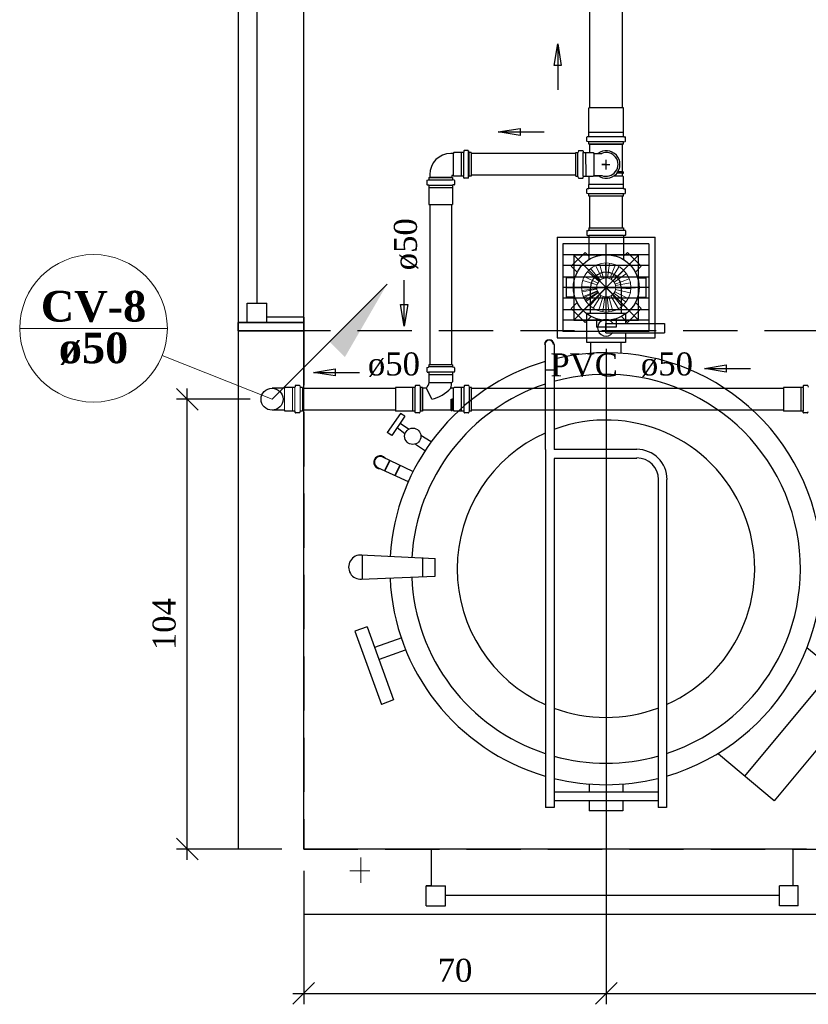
# Model space of a CAD drawing. Header units: millimetres. Extents: x 481 to 729890, y -1 to 83.
# Tile 41 of 60: x 568.49 to 575.76, y 15.69 to 24.76. Entities that reach past the tile are written whole.
import ezdxf

# ---------------------------------------------------------------- set-up
doc = ezdxf.new("R2010")
doc.units = ezdxf.units.MM
doc.header["$MEASUREMENT"] = 0
doc.linetypes.add('DASHDOT', pattern=[25.4, 12.7, -6.35, 0, -6.35])
doc.linetypes.add('Dashed', pattern=[0.75, 0.5, -0.25])
for name, color, linetype, lineweight in [('CV-Colunas', 7, 'Continuous', 20), ('CV-Indicação coluna', 5, 'Continuous', 20), ('CV-Sentido tubo', 7, 'Continuous', 20), ('CV-Seção tubo', 1, 'Continuous', 30), ('CV-Textos coluna', 7, 'Continuous', 20), ('CV-Textos tubo', 7, 'Continuous', 20), ('Nível 1', 7, 'Continuous', 5), ('Simbolos', 1, 'Continuous', 30), ('SIMBOLOS INT', 8, 'Continuous', 5), ('Simbolos_int', 1, 'Continuous', 30), ('TQ-Sentido tubo', 7, 'Continuous', 20), ('TQ-Seção tubo', 1, 'Continuous', 30)]:
    doc.layers.add(name, color=color, linetype=linetype, lineweight=lineweight)
doc.styles.add('TimesNewRoman', font='times.ttf')
doc.styles.add('TimesNewRomanN', font='timesbd.ttf')
doc.dimstyles.get("Standard").update_dxf_attribs({"dimtxt": 0.18, "dimasz": 0.18, "dimexe": 0.18, "dimexo": 0.0625, "dimgap": 0.09, "dimtad": 0, "dimtih": 1, "dimtoh": 1, "dimdec": 4, "dimzin": 0, "dimdsep": 46, "dimtxsty": 'Standard', "dimcen": 0.09, "dimadec": 0, "dimazin": 0, "dimtfac": 1, "dimtdec": 4, "dimtofl": 0, "dimtmove": 0, "dimatfit": 3, "dimfxl": 0, "dimtolj": 1, "dimtzin": 0, "dimarcsym": 0})
doc.dimstyles.new('UM_25.000000', dxfattribs={"dimtxt": 0.18, "dimasz": 0.2, "dimexe": 0.1, "dimexo": 0.2, "dimgap": 0, "dimtad": 1, "dimtih": 1, "dimtoh": 1, "dimdec": 1, "dimlfac": 25, "dimzin": 0, "dimdsep": 46, "dimtxsty": 'Standard', "dimblk": 'CLOSED', "dimblk1": 'CLOSED', "dimblk2": 'CLOSED', "dimcen": 0.09, "dimdle": 0.1, "dimadec": 1, "dimazin": 2, "dimtfac": 1, "dimtdec": 4, "dimtofl": 0, "dimtmove": 0, "dimatfit": 3, "dimldrblk": 'CLOSED', "dimfxl": 0, "dimtolj": 1, "dimarcsym": 0})

# ---------------------------------------------------------------- blocks, each defined once
blk = doc.blocks.new('_OBLIQUE')
at = {"color": 0, "linetype": 'ByBlock', "lineweight": -2}
blk.add_line((-0.5, -0.5), (0.5, 0.5), dxfattribs=at)
blk = doc.blocks.new('*D87')
at = {"color": 0, "lineweight": -2}
for p, q in [((573.8944, 21.7314), (573.8944, 15.6921)), ((571.1074, 16.9224), (571.1074, 15.6921)), ((571.0074, 15.7921), (573.9944, 15.7921))]:
    blk.add_line(p, q, dxfattribs=at)
at = {"layer": 'Defpoints', "color": 0}
for p in [(573.8944, 21.9314), (571.1074, 17.1224), (573.8944, 15.7921)]:
    blk.add_point(p, dxfattribs=at)
at = {"color": 0, "lineweight": -2, "xscale": 0.2, "yscale": 0.2, "zscale": 0.2, "rotation": 180}
blk.add_blockref('_OBLIQUE', (571.1074, 15.7921), dxfattribs=at)
at = {"color": 0, "lineweight": -2, "xscale": 0.2, "yscale": 0.2, "zscale": 0.2}
blk.add_blockref('_OBLIQUE', (573.8944, 15.7921), dxfattribs=at)
at = {"color": 7, "insert": (572.5009, 16.0039), "char_height": 0.2118, "attachment_point": 5, "rotation": 0.00573, "style": 'TimesNewRoman'}
blk.add_mtext('\\A1;70', dxfattribs=at)
blk = doc.blocks.new('*D88')
at = {"color": 0, "lineweight": -2}
for p, q in [((573.8944, 21.7314), (573.8944, 15.6921)), ((579.2674, 21.7288), (579.2674, 15.6921)), ((573.7944, 15.7921), (579.3674, 15.7921))]:
    blk.add_line(p, q, dxfattribs=at)
at = {"layer": 'Defpoints', "color": 0}
for p in [(573.8944, 21.9314), (579.2674, 21.9288), (579.2674, 15.7921)]:
    blk.add_point(p, dxfattribs=at)
at = {"color": 0, "lineweight": -2, "xscale": 0.2, "yscale": 0.2, "zscale": 0.2, "rotation": 180}
blk.add_blockref('_OBLIQUE', (573.8944, 15.7921), dxfattribs=at)
at = {"color": 0, "lineweight": -2, "xscale": 0.2, "yscale": 0.2, "zscale": 0.2}
blk.add_blockref('_OBLIQUE', (579.2674, 15.7921), dxfattribs=at)
at = {"color": 7, "insert": (576.5809, 16.0039), "char_height": 0.2118, "attachment_point": 5, "style": 'TimesNewRoman'}
blk.add_mtext('\\A1;134', dxfattribs=at)
blk = doc.blocks.new('*D105')
at = {"color": 0, "lineweight": -2}
for p, q in [((570.0348, 17.0224), (570.0348, 21.3677)), ((570.6156, 21.2677), (569.9348, 21.2677)), ((570.9074, 17.1224), (569.9348, 17.1224))]:
    blk.add_line(p, q, dxfattribs=at)
at = {"layer": 'Defpoints', "color": 0}
for p in [(570.0348, 21.2677), (570.8156, 21.2677), (571.1074, 17.1224)]:
    blk.add_point(p, dxfattribs=at)
at = {"color": 0, "lineweight": -2, "xscale": 0.2, "yscale": 0.2, "zscale": 0.2}
for p, rotation in [((570.0348, 21.2677), 90), ((570.0348, 17.1224), 270)]:
    blk.add_blockref('_OBLIQUE', p, dxfattribs=dict(at, rotation=rotation))
at = {"color": 7, "insert": (569.823, 19.195), "char_height": 0.2118, "attachment_point": 5, "rotation": 90, "style": 'TimesNewRoman'}
blk.add_mtext('\\A1;104', dxfattribs=at)

msp = doc.modelspace()

# ---------------------------------------------------------------- hatches: boundary and pattern name
at = {"layer": 'CV-Colunas', "linetype": 'Continuous'}
msp.add_hatch(color=256, dxfattribs=at).paths.add_polyline_path([(571.346, 21.7981), (571.4874, 21.6566), (571.8763, 22.3284), (571.346, 21.7981)])

# ---------------------------------------------------------------- linework, layer by layer
at = {"color": 7}
for p, q in [((570.5044, 25.4024), (570.5044, 21.9734)), ((571.1074, 21.9734), (571.1074, 25.4024)), ((570.6784, 22.1534), (570.6784, 25.2254)), ((570.5854, 22.1534), (570.7684, 22.1534)), ((570.5854, 21.9734), (570.5854, 22.1534)), ((570.7684, 21.9734), (570.7684, 22.1534)), ((570.7684, 21.9734), (570.5044, 21.9734)), ((570.5044, 21.8984), (570.5044, 21.9734)), ((570.5044, 21.9734), (570.5044, 21.8984)), ((571.1074, 21.9734), (570.5044, 21.9734)), ((570.5044, 21.9734), (571.1074, 21.9734)), ((570.5854, 21.9734), (570.7684, 21.9734)), ((571.1074, 22.0244), (570.7684, 22.0244)), ((570.7684, 21.9734), (570.7684, 22.0244)), ((571.1074, 22.0244), (571.1074, 21.8984)), ((571.1074, 21.8984), (571.1074, 21.9734)), ((571.1074, 21.8984), (570.5044, 21.8984)), ((570.5044, 21.8984), (571.1074, 21.8984)), ((570.5074, 17.1224), (570.5074, 21.8984)), ((571.1074, 17.1224), (571.1074, 21.8984)), ((572.1574, 17.1224), (571.1074, 17.1224)), ((572.2834, 17.1224), (572.1574, 17.1224)), ((572.2354, 17.1224), (572.1574, 17.1224)), ((575.6614, 17.1224), (572.2354, 17.1224)), ((572.2834, 16.7834), (572.2834, 17.1224)), ((575.6134, 17.1224), (575.7394, 17.1224)), ((575.6134, 17.1224), (575.6134, 16.7834)), ((575.7394, 17.1224), (575.6614, 17.1224)), ((575.7394, 17.1224), (577.5004, 17.1224)), ((572.2354, 16.7834), (572.4124, 16.7834)), ((572.2354, 16.6004), (572.2354, 16.7834)), ((572.2834, 16.7834), (572.2354, 16.7834)), ((572.4124, 16.6004), (572.4124, 16.7834)), ((575.4904, 16.6934), (572.4124, 16.6934)), ((575.4904, 16.6004), (575.4904, 16.7834)), ((575.6614, 16.7834), (575.4904, 16.7834)), ((575.6614, 16.7834), (575.6134, 16.7834)), ((575.6614, 16.6004), (575.6614, 16.7834)), ((572.2354, 16.6004), (572.4124, 16.6004)), ((575.6614, 16.6004), (575.4904, 16.6004))]:
    msp.add_line(p, q, dxfattribs=at)
at = {"color": 8}
for p, q in [((573.4414, 22.7594), (573.4414, 21.8324)), ((573.4414, 22.7594), (574.3444, 22.7594)), ((573.4954, 22.6994), (573.4954, 21.8924)), ((574.2874, 22.6994), (573.4954, 22.6994)), ((573.8914, 22.6994), (573.8914, 21.8924)), ((574.2874, 22.6994), (574.2874, 21.8924)), ((574.3444, 21.8324), (574.3444, 22.7594)), ((574.2874, 22.5974), (573.4954, 22.5974)), ((573.5944, 22.5944), (574.1914, 21.9974)), ((574.1914, 22.5944), (573.5944, 21.9974)), ((574.2874, 22.4984), (573.4954, 22.4984)), ((574.2874, 22.3934), (573.4954, 22.3934)), ((574.2874, 22.2974), (573.4954, 22.2974)), ((573.7504, 22.0574), (573.7504, 22.2974)), ((574.0324, 22.2974), (574.0324, 22.0574)), ((574.2874, 22.1984), (573.4954, 22.1984)), ((574.2874, 22.0904), (573.4954, 22.0904)), ((573.7144, 21.7904), (573.7144, 22.0574)), ((574.0714, 22.0574), (573.7144, 22.0574)), ((574.0714, 22.0574), (574.0714, 21.9644)), ((574.2874, 21.9944), (573.4954, 21.9944)), ((573.8914, 21.9644), (574.4314, 21.9644)), ((573.8914, 21.8804), (573.8914, 21.9644)), ((574.4314, 21.9644), (574.4314, 21.8804)), ((574.2874, 21.8924), (573.4954, 21.8924)), ((573.8914, 21.8804), (574.4314, 21.8804)), ((574.0714, 21.8804), (574.0714, 21.7904)), ((573.4414, 21.8324), (574.3444, 21.8324)), ((574.0714, 21.7904), (573.7144, 21.7904)), ((573.7504, 21.7904), (573.7504, 21.6974)), ((574.0324, 21.6974), (574.0324, 21.7904)), ((573.3334, 20.8034), (573.3334, 21.7724)), ((573.4144, 21.7724), (573.4144, 20.8034)), ((573.4144, 21.5354), (573.3334, 21.5354)), ((571.9984, 21.1364), (571.8754, 20.9624)), ((572.0404, 21.1124), (571.9204, 20.9324)), ((572.0404, 21.1124), (571.9984, 21.1364)), ((571.9204, 20.9324), (571.8754, 20.9624)), ((572.0404, 20.9474), (571.9684, 21.0044)), ((572.0734, 20.9924), (571.9954, 21.0434)), ((572.2804, 20.8754), (572.1874, 20.9324)), ((572.2204, 20.7944), (572.1364, 20.8514)), ((573.3334, 20.8034), (573.3334, 17.5064)), ((574.1764, 20.8034), (573.4144, 20.8034)), ((573.9724, 20.8034), (573.4144, 20.8034)), ((572.1124, 20.6024), (571.8364, 20.7344)), ((571.8514, 20.6084), (571.8994, 20.7044)), ((571.8544, 20.6084), (571.9024, 20.7044)), ((574.1764, 20.7224), (573.4144, 20.7224)), ((573.4144, 20.7224), (573.4144, 17.5064)), ((572.0734, 20.5064), (571.7914, 20.6354)), ((571.9474, 20.5634), (571.9954, 20.6594)), ((571.9504, 20.5604), (571.9984, 20.6594)), ((574.3714, 20.5274), (574.3714, 17.5064)), ((574.4494, 20.5274), (574.4494, 17.5064)), ((571.6324, 19.8344), (572.3194, 19.8014)), ((571.6474, 19.8344), (571.6474, 19.6094)), ((572.2054, 19.6334), (572.2054, 19.8104)), ((572.3194, 19.6364), (572.3194, 19.8014)), ((571.6324, 19.6094), (572.3194, 19.6364)), ((571.6924, 19.1714), (571.5784, 19.1294)), ((571.6924, 19.1714), (571.9354, 18.4964)), ((571.5784, 19.1294), (571.8244, 18.4544)), ((572.0104, 19.0694), (571.7584, 18.9794)), ((575.7424, 18.9794), (576.2584, 18.5504)), ((572.0434, 18.9554), (571.8034, 18.8684)), ((575.9824, 18.7754), (575.1664, 17.7944)), ((576.2584, 18.5504), (575.4424, 17.5664)), ((571.9354, 18.4964), (571.8244, 18.4544)), ((575.4424, 17.5664), (574.9294, 17.9984)), ((573.7384, 17.7224), (573.7384, 17.6474)), ((574.0474, 17.7224), (574.0474, 17.6474)), ((574.3714, 17.6474), (573.4144, 17.6474)), ((574.3714, 17.5664), (573.4144, 17.5664)), ((573.7384, 17.5664), (573.7384, 17.4734)), ((574.0474, 17.5664), (574.0474, 17.4734)), ((573.4144, 17.5064), (573.3334, 17.5064)), ((574.0474, 17.4734), (573.7384, 17.4734)), ((574.4494, 17.5064), (574.3714, 17.5064))]:
    msp.add_line(p, q, dxfattribs=at)
at = {"color": 7, "linetype": 'Dashed'}
for p, q in [((581.8534, 21.8984), (571.1074, 21.8984)), ((571.1074, 21.8984), (571.1074, 17.1224)), ((571.1074, 17.1224), (581.8534, 17.1224))]:
    msp.add_line(p, q, dxfattribs=at)
at = {"color": 7, "linetype": 'Continuous'}
msp.add_line((571.1074, 16.5224), (581.8534, 16.5224), dxfattribs=at)
at = {"color": 8}
msp.add_lwpolyline([(574.1914, 21.9974), (574.1914, 22.5944), (573.5944, 22.5944), (573.5944, 21.9974), (574.1914, 21.9974)], close=True, dxfattribs=at)
msp.add_circle((572.1124, 20.9264), 0.0752, dxfattribs=at)
for centre, radius, start, end in [((573.8914, 22.2974), 0.1408, 0, 180), ((573.8914, 21.9254), 0.0769, 35.2772, 324.723), ((573.3694, 21.7724), 0.0438, 0, 180), ((573.3694, 21.7724), 0.0398, 0, 180), ((573.8914, 19.7054), 1.99, 286.307, 103.933), ((573.8914, 19.7054), 1.99, 106.307, 176.712), ((573.8914, 19.7054), 1.791, 288.178, 105.518), ((573.8914, 19.7054), 1.791, 108.179, 176.638), ((573.8914, 19.7054), 1.3699, 294.072, 110.474), ((573.8914, 19.7054), 1.3699, 114.072, 245.928), ((574.1764, 20.5274), 0.2786, 0, 90), ((571.8124, 20.6864), 0.0597, 39.1581, 270.842), ((571.8124, 20.6864), 0.0537, 65, 245), ((574.1764, 20.5274), 0.199, 0, 90), ((571.6324, 19.7204), 0.1116, 84.7591, 274.529), ((573.8914, 19.7054), 1.99, 182.472, 253.693), ((573.8914, 19.7054), 1.791, 182.472, 251.822), ((573.8914, 19.7054), 1.3699, 249.526, 290.474), ((573.8914, 19.7054), 1.791, 254.482, 285.518), ((573.8914, 19.7054), 1.99, 256.067, 283.933)]:
    msp.add_arc(centre, radius, start, end, dxfattribs=at)
at = {"layer": 'CV-Colunas', "linetype": 'Continuous'}
msp.add_line((570.8156, 21.2677), (571.8763, 22.3284), dxfattribs=at)
at = {"layer": 'CV-Indicação coluna'}
for p, q in [((568.4912, 21.9205), (569.8512, 21.9205)), ((570.8156, 21.2677), (569.8032, 21.6696))]:
    msp.add_line(p, q, dxfattribs=at)
msp.add_circle((569.1712, 21.9205), 0.68, dxfattribs=at)
at = {"layer": 'CV-Seção tubo'}
for p, q in [((573.6138, 23.531), (572.6494, 23.531)), ((573.6138, 23.331), (572.6494, 23.331)), ((572.2694, 23.062), (572.2694, 21.5857)), ((572.4694, 23.062), (572.4694, 21.5857)), ((571.9534, 21.3677), (571.0956, 21.3677)), ((575.5286, 21.3677), (572.6534, 21.3677)), ((571.9534, 21.1677), (571.0956, 21.1677)), ((575.5286, 21.1677), (572.6534, 21.1677))]:
    msp.add_line(p, q, dxfattribs=at)
at = {"layer": 'Nível 1'}
for p, q in [((573.8564, 22.3764), (573.7954, 22.5014)), ((573.8704, 22.3814), (573.8314, 22.5154)), ((573.8914, 22.3854), (573.8864, 22.5244)), ((573.9064, 22.3844), (573.9244, 22.5224)), ((573.9264, 22.3794), (573.9784, 22.5084)), ((573.8274, 22.3544), (573.7214, 22.4444)), ((573.8384, 22.3644), (573.7494, 22.4714)), ((573.9404, 22.3724), (574.0124, 22.4904)), ((573.9574, 22.3594), (574.0564, 22.4564)), ((573.9664, 22.3474), (574.0804, 22.4264)), ((573.8104, 22.3224), (573.6774, 22.3624)), ((573.8154, 22.3364), (573.6914, 22.3984)), ((573.9764, 22.3284), (574.1064, 22.3774)), ((573.9804, 22.3144), (574.1174, 22.3404)), ((573.8064, 22.3014), (573.6684, 22.3074)), ((573.8074, 22.2864), (573.6694, 22.2694)), ((573.8084, 22.2814), (573.6714, 22.2564)), ((573.8124, 22.2654), (573.6834, 22.2154)), ((573.8144, 22.2614), (573.6884, 22.2034)), ((573.8194, 22.2524), (573.7004, 22.1804)), ((573.8214, 22.2484), (573.7074, 22.1694)), ((573.8324, 22.2354), (573.7344, 22.1374)), ((573.8364, 22.2314), (573.7434, 22.1284)), ((573.9504, 22.2294), (574.0384, 22.1224)), ((573.9654, 22.2454), (574.0764, 22.1624)), ((573.9724, 22.2574), (574.0964, 22.1954)), ((573.9804, 22.2784), (574.1154, 22.2474)), ((573.9824, 22.2924), (574.1204, 22.2854)), ((573.8484, 22.2224), (573.7744, 22.1054)), ((573.8674, 22.2134), (573.8244, 22.0814)), ((573.8824, 22.2104), (573.8624, 22.0734)), ((573.9034, 22.2104), (573.9174, 22.0714)), ((573.9184, 22.2124), (573.9554, 22.0794)), ((573.9374, 22.2214), (574.0064, 22.1004))]:
    msp.add_line(p, q, dxfattribs=at)
for radius in [0.2267, 0.0878]:
    msp.add_circle((573.8944, 22.2974), radius, dxfattribs=at)
at = {"layer": 'Simbolos'}
for p, q in [((573.7348, 23.951), (573.7368, 23.953)), ((574.0508, 23.953), (573.7368, 23.953)), ((574.0528, 23.951), (574.0508, 23.953)), ((573.7348, 23.725), (573.7348, 23.951)), ((574.0528, 23.725), (574.0528, 23.951)), ((573.7168, 23.646), (573.7168, 23.681)), ((573.7298, 23.686), (573.7198, 23.685)), ((573.7338, 23.724), (573.7348, 23.725)), ((573.7338, 23.69), (573.7338, 23.724)), ((574.0538, 23.724), (574.0528, 23.725)), ((574.0538, 23.69), (574.0538, 23.724)), ((574.0578, 23.686), (574.0678, 23.685)), ((574.0708, 23.646), (574.0708, 23.681)), ((573.7318, 23.639), (573.7198, 23.642)), ((573.7348, 23.617), (573.7348, 23.635)), ((574.0528, 23.617), (573.7348, 23.617)), ((573.7427, 23.5399), (573.7427, 23.6169)), ((574.0448, 23.3641), (574.0447, 23.6171)), ((574.0528, 23.617), (574.0528, 23.635)), ((574.0558, 23.639), (574.0678, 23.642)), ((572.4834, 23.532), (572.4634, 23.532)), ((572.4904, 23.54), (572.4834, 23.532)), ((572.5574, 23.54), (572.4904, 23.54)), ((572.5584, 23.54), (572.5574, 23.54)), ((572.5774, 23.54), (572.5584, 23.54)), ((572.5824, 23.555), (572.5814, 23.544)), ((572.6214, 23.558), (572.5864, 23.558)), ((572.6214, 23.554), (572.6214, 23.308)), ((572.6254, 23.555), (572.6284, 23.543)), ((572.6494, 23.54), (572.6324, 23.54)), ((572.6494, 23.54), (572.6494, 23.322)), ((573.6138, 23.3219), (573.6137, 23.5399)), ((573.6137, 23.5399), (573.6307, 23.5399)), ((573.6377, 23.5549), (573.6347, 23.5429)), ((573.6417, 23.5579), (573.6767, 23.5579)), ((573.6807, 23.5549), (573.6817, 23.5439)), ((573.6857, 23.5399), (573.7047, 23.5399)), ((573.7047, 23.5399), (573.7057, 23.5399)), ((573.7057, 23.5399), (573.7727, 23.54)), ((573.7727, 23.54), (573.7797, 23.532)), ((573.7797, 23.532), (573.8527, 23.532)), ((572.2684, 23.337), (572.2684, 23.31)), ((572.4704, 23.326), (572.4704, 23.31)), ((572.4834, 23.33), (572.4744, 23.33)), ((572.4904, 23.322), (572.4834, 23.33)), ((572.5574, 23.322), (572.4904, 23.322)), ((572.5584, 23.322), (572.5574, 23.322)), ((572.5774, 23.322), (572.5584, 23.322)), ((572.5824, 23.307), (572.5814, 23.318)), ((572.6254, 23.307), (572.6284, 23.319)), ((572.6494, 23.322), (572.6324, 23.322)), ((573.6138, 23.3219), (573.6308, 23.3219)), ((573.6378, 23.3069), (573.6348, 23.3189)), ((573.6808, 23.3069), (573.6818, 23.3179)), ((573.6858, 23.3219), (573.7048, 23.3219)), ((573.7048, 23.3219), (573.7058, 23.3219)), ((573.7058, 23.3219), (573.7728, 23.322)), ((573.7358, 23.3169), (573.7408, 23.3219)), ((573.7359, 23.2459), (573.7358, 23.3169)), ((573.7728, 23.322), (573.7798, 23.33)), ((573.7798, 23.33), (573.8528, 23.33)), ((574.0448, 23.3241), (574.0448, 23.3511)), ((574.0518, 23.3171), (574.0448, 23.3241)), ((574.0458, 23.3641), (574.0518, 23.3631)), ((574.0458, 23.3511), (574.0518, 23.3511)), ((574.0518, 23.3511), (574.0518, 23.3631)), ((574.0519, 23.2461), (574.0518, 23.3171)), ((572.2424, 23.282), (572.2424, 23.247)), ((572.2454, 23.286), (572.2574, 23.289)), ((572.2454, 23.243), (572.2564, 23.242)), ((572.2604, 23.31), (572.4784, 23.31)), ((572.2604, 23.31), (572.2604, 23.293)), ((572.2604, 23.238), (572.2604, 23.219)), ((572.4784, 23.31), (572.4784, 23.293)), ((572.4784, 23.238), (572.4784, 23.219)), ((572.4934, 23.286), (572.4814, 23.289)), ((572.4934, 23.243), (572.4824, 23.242)), ((572.4964, 23.282), (572.4964, 23.247)), ((572.6214, 23.304), (572.5864, 23.304)), ((573.6418, 23.3039), (573.6768, 23.3039)), ((573.7349, 23.2449), (573.7359, 23.2459)), ((573.7349, 23.2109), (573.7349, 23.2449)), ((574.0529, 23.2451), (574.0519, 23.2461)), ((574.0529, 23.2111), (574.0529, 23.2451)), ((572.2604, 23.219), (572.2604, 23.218)), ((572.2604, 23.218), (572.2604, 23.062)), ((572.4784, 23.219), (572.4784, 23.218)), ((572.4784, 23.218), (572.4784, 23.062)), ((573.7169, 23.1669), (573.7169, 23.2019)), ((573.7309, 23.2069), (573.7199, 23.2059)), ((573.7319, 23.1599), (573.7199, 23.1629)), ((573.7349, 23.1379), (573.7349, 23.1559)), ((574.0529, 23.1381), (573.7349, 23.1379)), ((574.0529, 23.1381), (574.0529, 23.1561)), ((574.0559, 23.1601), (574.0679, 23.1631)), ((574.0569, 23.2071), (574.0679, 23.2061)), ((574.0709, 23.1671), (574.0709, 23.2021)), ((573.7164, 22.8184), (573.7164, 22.7804)), ((573.7204, 22.8224), (573.7304, 22.8234)), ((573.7204, 22.7764), (573.7304, 22.7754)), ((573.7344, 22.8474), (574.0544, 22.8474)), ((573.7344, 22.8474), (573.7344, 22.8274)), ((574.0544, 22.8474), (574.0544, 22.8274)), ((574.0684, 22.8224), (574.0584, 22.8234)), ((574.0684, 22.7764), (574.0584, 22.7754)), ((574.0724, 22.8184), (574.0724, 22.7804)), ((573.7344, 22.7714), (573.7344, 22.5564)), ((574.0544, 22.7714), (574.0544, 22.5564)), ((573.5724, 22.4924), (573.6994, 22.6194)), ((573.7344, 22.5844), (573.6994, 22.6194)), ((574.0544, 22.5844), (574.0894, 22.6194)), ((574.0894, 22.6194), (574.2164, 22.4924)), ((573.6234, 22.4404), (573.5724, 22.4924)), ((574.1654, 22.4404), (574.2164, 22.4924)), ((573.5284, 22.2074), (573.5284, 22.3874)), ((573.6014, 22.3874), (573.5284, 22.3874)), ((574.1874, 22.3874), (574.2604, 22.3874)), ((574.1874, 22.3874), (574.2604, 22.3874)), ((574.2604, 22.3874), (574.2604, 22.2074)), ((574.2604, 22.3874), (574.2604, 22.2074)), ((573.6014, 22.2074), (573.5284, 22.2074)), ((573.6234, 22.1544), (573.5724, 22.1024)), ((573.6234, 22.1544), (573.5724, 22.1024)), ((574.1654, 22.1544), (574.2164, 22.1024)), ((574.1654, 22.1544), (574.2164, 22.1024)), ((574.1874, 22.2074), (574.2604, 22.2074)), ((574.1874, 22.2074), (574.2604, 22.2074)), ((573.6994, 21.9754), (573.5724, 22.1024)), ((573.6994, 21.9754), (573.5724, 22.1024)), ((574.2164, 22.1024), (574.0894, 21.9754)), ((574.2164, 22.1024), (574.0894, 21.9754)), ((573.7514, 22.0264), (573.6994, 21.9754)), ((573.7514, 22.0264), (573.6994, 21.9754)), ((573.8044, 22.0044), (573.8044, 21.9314)), ((573.8044, 22.0044), (573.8044, 21.9314)), ((573.9844, 22.0044), (573.9844, 21.9314)), ((573.9844, 22.0044), (573.9844, 21.9314)), ((574.0374, 22.0264), (574.0894, 21.9754)), ((574.0374, 22.0264), (574.0894, 21.9754)), ((573.9844, 21.9314), (573.8044, 21.9314)), ((573.9844, 21.9314), (573.8044, 21.9314)), ((572.2424, 21.5567), (572.2424, 21.5217)), ((572.2454, 21.5607), (572.2574, 21.5637)), ((572.2454, 21.5177), (572.2564, 21.5167)), ((572.4784, 21.5857), (572.2604, 21.5857)), ((572.2604, 21.5857), (572.2604, 21.5677)), ((572.2604, 21.5127), (572.2604, 21.4947)), ((572.4784, 21.5857), (572.4784, 21.5677)), ((572.4784, 21.5127), (572.4784, 21.4947)), ((572.4934, 21.5607), (572.4814, 21.5637)), ((572.4934, 21.5177), (572.4824, 21.5167)), ((572.4964, 21.5567), (572.4964, 21.5217)), ((572.2604, 21.4947), (572.2604, 21.4937)), ((572.2604, 21.4937), (572.2604, 21.4267)), ((572.2604, 21.4267), (572.2644, 21.4227)), ((572.4784, 21.4267), (572.4724, 21.4207)), ((572.4784, 21.4947), (572.4784, 21.4937)), ((572.4784, 21.4937), (572.4784, 21.4267)), ((572.1094, 21.3767), (571.9534, 21.3767)), ((572.1104, 21.3767), (572.1094, 21.3767)), ((572.1294, 21.3767), (572.1104, 21.3767)), ((572.1344, 21.3917), (572.1334, 21.3807)), ((572.1734, 21.3947), (572.1384, 21.3947)), ((572.1774, 21.3917), (572.1804, 21.3797)), ((572.2014, 21.3767), (572.1844, 21.3767)), ((572.2014, 21.3767), (572.2014, 21.1587)), ((572.2384, 21.3687), (572.2014, 21.3687)), ((572.2874, 21.2677), (572.2384, 21.3687)), ((572.4874, 21.3687), (572.4654, 21.3687)), ((572.4944, 21.3767), (572.4874, 21.3687)), ((572.5624, 21.3767), (572.4944, 21.3767)), ((572.5814, 21.3767), (572.5624, 21.3767)), ((572.5864, 21.3917), (572.5854, 21.3807)), ((572.6254, 21.3947), (572.5904, 21.3947)), ((572.6294, 21.3917), (572.6324, 21.3797)), ((572.6534, 21.3767), (572.6364, 21.3767)), ((572.6534, 21.1587), (572.6534, 21.3767)), ((575.6846, 21.3767), (575.5286, 21.3767)), ((575.6856, 21.3767), (575.6846, 21.3767)), ((575.7046, 21.3767), (575.6856, 21.3767)), ((575.7096, 21.3917), (575.7086, 21.3807)), ((575.7486, 21.3947), (575.7136, 21.3947)), ((575.7526, 21.3917), (575.7556, 21.3797)), ((572.1094, 21.1587), (571.9534, 21.1587)), ((572.1104, 21.1587), (572.1094, 21.1587)), ((572.1294, 21.1587), (572.1104, 21.1587)), ((572.1344, 21.1437), (572.1334, 21.1547)), ((572.1734, 21.1407), (572.1384, 21.1407)), ((572.1774, 21.1437), (572.1804, 21.1557)), ((572.2014, 21.1587), (572.1844, 21.1587)), ((572.4644, 21.1667), (572.2014, 21.1667)), ((572.4644, 21.1667), (572.4654, 21.1607)), ((572.4764, 21.1607), (572.4654, 21.1607)), ((572.4774, 21.1667), (572.4764, 21.1607)), ((572.4874, 21.1667), (572.4774, 21.1667)), ((572.4944, 21.1587), (572.4874, 21.1667)), ((572.5624, 21.1587), (572.4944, 21.1587)), ((572.5814, 21.1587), (572.5624, 21.1587)), ((572.5864, 21.1437), (572.5854, 21.1547)), ((572.6254, 21.1407), (572.5904, 21.1407)), ((572.6294, 21.1437), (572.6324, 21.1557)), ((572.6534, 21.1587), (572.6364, 21.1587)), ((575.6846, 21.1587), (575.5286, 21.1587)), ((575.6856, 21.1587), (575.6846, 21.1587)), ((575.7046, 21.1587), (575.6856, 21.1587)), ((575.7096, 21.1437), (575.7086, 21.1547)), ((575.7486, 21.1407), (575.7136, 21.1407)), ((575.7526, 21.1437), (575.7556, 21.1557))]:
    msp.add_line(p, q, dxfattribs=at)
at = {"layer": 'Simbolos', "color": 1}
for p, q in [((570.9296, 21.3687), (570.8156, 21.3687)), ((570.9366, 21.3767), (570.9296, 21.3687)), ((571.0036, 21.3767), (570.9366, 21.3767)), ((571.0046, 21.3767), (571.0036, 21.3767)), ((571.0236, 21.3767), (571.0046, 21.3767)), ((571.0286, 21.3917), (571.0276, 21.3807)), ((571.0676, 21.3947), (571.0326, 21.3947)), ((571.0716, 21.3917), (571.0746, 21.3797)), ((571.0956, 21.3767), (571.0786, 21.3767)), ((571.0956, 21.3767), (571.0956, 21.1587)), ((570.9296, 21.1667), (570.8156, 21.1667)), ((570.9366, 21.1587), (570.9296, 21.1667)), ((571.0036, 21.1587), (570.9366, 21.1587)), ((571.0046, 21.1587), (571.0036, 21.1587)), ((571.0236, 21.1587), (571.0046, 21.1587)), ((571.0286, 21.1437), (571.0276, 21.1547)), ((571.0676, 21.1407), (571.0326, 21.1407)), ((571.0716, 21.1437), (571.0746, 21.1557)), ((571.0956, 21.1587), (571.0786, 21.1587))]:
    msp.add_line(p, q, dxfattribs=at)
at = {"layer": 'Simbolos'}
msp.add_circle((573.8944, 22.2974), 0.302, dxfattribs=at)
at = {"layer": 'Simbolos', "color": 1}
msp.add_circle((570.8156, 21.2677), 0.1014, dxfattribs=at)
at = {"layer": 'Simbolos'}
for centre, radius, start, end in [((573.7208, 23.681), 0.004, 95.0001, 180), ((573.7298, 23.69), 0.004, 275, 0.00011), ((574.0578, 23.69), 0.004, 180, 265), ((574.0668, 23.681), 0.004, 0.00011, 85.0001), ((573.7208, 23.646), 0.004, 180, 255), ((573.7308, 23.635), 0.004, 0.00011, 75.0001), ((574.0568, 23.635), 0.004, 105, 180), ((574.0668, 23.646), 0.004, 285, 0.00011), ((572.4634, 23.337), 0.1956, 90, 180), ((572.5774, 23.544), 0.004, 270, 355), ((572.5864, 23.554), 0.004, 90, 175), ((572.6214, 23.554), 0.004, 15, 90), ((572.6324, 23.544), 0.004, 195, 270), ((573.6307, 23.5439), 0.004, 270.032, 345.032), ((573.6417, 23.5539), 0.004, 90.032, 165.032), ((573.6767, 23.5539), 0.004, 5.03195, 90.032), ((573.6857, 23.5439), 0.004, 185.032, 270.032), ((573.8938, 23.431), 0.1094, 247.985, 112.079), ((572.4744, 23.326), 0.004, 90, 180), ((572.5774, 23.318), 0.004, 5, 90), ((572.6324, 23.318), 0.004, 90, 165), ((573.6308, 23.3179), 0.004, 15.032, 90.032), ((573.6858, 23.3179), 0.004, 90.032, 175.032), ((572.2464, 23.282), 0.004, 105, 180), ((572.2464, 23.247), 0.004, 180, 265), ((572.2564, 23.238), 0.004, 0, 85), ((572.2564, 23.293), 0.004, 285, 0), ((572.4824, 23.293), 0.004, 180, 255), ((572.4824, 23.238), 0.004, 95, 180), ((572.4924, 23.247), 0.004, 275, 0), ((572.4924, 23.282), 0.004, 0, 75), ((572.5864, 23.308), 0.004, 185, 270), ((572.6214, 23.308), 0.004, 270, 345), ((573.6418, 23.3079), 0.004, 195.032, 270.032), ((573.6768, 23.3079), 0.004, 270.032, 355.032), ((573.7209, 23.2019), 0.004, 95.032, 179.968), ((573.7209, 23.1669), 0.004, 179.968, 255.032), ((573.7309, 23.2109), 0.004, 275.032, 0.03195), ((573.7309, 23.1559), 0.004, 0.03195, 75.032), ((574.0569, 23.2111), 0.004, 179.968, 265.032), ((574.0569, 23.1561), 0.004, 105.032, 179.968), ((574.0669, 23.2021), 0.004, 0.03195, 85.032), ((574.0669, 23.1671), 0.004, 285.032, 0.03195), ((573.7204, 22.8184), 0.004, 95, 180), ((573.7204, 22.7804), 0.004, 180, 265), ((573.7304, 22.8274), 0.004, 275, 0), ((573.7304, 22.7714), 0.004, 0, 85), ((574.0584, 22.8274), 0.004, 180, 265), ((574.0584, 22.7714), 0.004, 95, 180), ((574.0684, 22.8184), 0.004, 0, 85), ((574.0684, 22.7804), 0.004, 275, 0), ((573.7284, 22.5564), 0.006, 302.613, 0), ((574.0604, 22.5564), 0.006, 180, 237.387), ((573.6014, 22.3934), 0.006, 270, 341.839), ((574.1874, 22.3934), 0.006, 198.161, 270), ((573.6014, 22.2014), 0.006, 18.161, 90), ((573.6194, 22.1584), 0.006, 315, 26.839), ((574.1694, 22.1584), 0.006, 153.161, 225), ((574.1874, 22.2014), 0.006, 90, 161.839), ((573.7554, 22.0224), 0.006, 63.161, 135), ((573.7984, 22.0044), 0.006, 0, 71.839), ((573.9904, 22.0044), 0.006, 108.161, 180), ((574.0334, 22.0224), 0.006, 45, 116.839), ((572.2464, 21.5567), 0.004, 105, 180), ((572.2464, 21.5217), 0.004, 180, 265), ((572.2564, 21.5127), 0.004, 0.00022, 84.9999), ((572.2564, 21.5677), 0.004, 285, 0.00022), ((572.4824, 21.5677), 0.004, 180, 255), ((572.4824, 21.5127), 0.004, 94.9997, 180), ((572.4924, 21.5217), 0.004, 275, 0.00022), ((572.4924, 21.5567), 0.004, 0.00022, 74.9999), ((572.0454, 21.4957), 0.2306, 326.701, 341.52), ((572.0454, 21.4957), 0.4334, 343.722, 350.08), ((572.1294, 21.3807), 0.004, 270, 355), ((572.1384, 21.3907), 0.004, 89.9998, 175), ((572.1734, 21.3907), 0.004, 14.9998, 89.9998), ((572.1844, 21.3807), 0.004, 195, 270), ((572.1974, 21.6227), 0.3663, 284.116, 316.369), ((572.4654, 21.3727), 0.004, 163.722, 270), ((572.5814, 21.3807), 0.004, 270, 355), ((572.5904, 21.3907), 0.004, 89.9998, 175), ((572.6254, 21.3907), 0.004, 14.9999, 89.9998), ((572.6364, 21.3807), 0.004, 195, 270), ((575.7046, 21.3807), 0.004, 270, 355), ((575.7136, 21.3907), 0.004, 89.9998, 175), ((575.7486, 21.3907), 0.004, 14.9998, 89.9998), ((572.1294, 21.1547), 0.004, 4.9998, 89.9998), ((572.1384, 21.1447), 0.004, 185, 270), ((572.1734, 21.1447), 0.004, 270, 345), ((572.1844, 21.1547), 0.004, 89.9998, 165), ((572.5814, 21.1547), 0.004, 4.99978, 89.9998), ((572.5904, 21.1447), 0.004, 185, 270), ((572.6254, 21.1447), 0.004, 270, 345), ((572.6364, 21.1547), 0.004, 89.9998, 165), ((575.7046, 21.1547), 0.004, 4.99978, 89.9998), ((575.7136, 21.1447), 0.004, 185, 270), ((575.7486, 21.1447), 0.004, 270, 345)]:
    msp.add_arc(centre, radius, start, end, dxfattribs=at)
at = {"layer": 'Simbolos', "color": 1}
for centre, start, end in [((571.0236, 21.3807), 270, 355), ((571.0326, 21.3907), 90.0002, 175), ((571.0676, 21.3907), 15.0002, 90.0002), ((571.0786, 21.3807), 195, 270), ((571.0236, 21.1547), 5.00022, 90.0002), ((571.0326, 21.1447), 185, 270), ((571.0676, 21.1447), 270, 345), ((571.0786, 21.1547), 90.0002, 165)]:
    msp.add_arc(centre, 0.004, start, end, dxfattribs=at)
at = {"layer": 'SIMBOLOS INT', "color": 1}
for p, q in [((570.9296, 21.1667), (570.9296, 21.3687)), ((571.0046, 21.1587), (571.0046, 21.3767)), ((571.0266, 21.3767), (571.0266, 21.1587)), ((571.0756, 21.3767), (571.0756, 21.1587))]:
    msp.add_line(p, q, dxfattribs=at)
at = {"layer": 'SIMBOLOS INT', "linetype": 'Continuous'}
for p, q in [((571.6324, 16.8114), (571.6324, 17.0454)), ((571.7164, 16.9224), (571.5334, 16.9224)), ((571.6324, 16.9224), (571.6324, 16.8114)), ((571.6324, 16.9224), (571.7164, 16.9224))]:
    msp.add_line(p, q, dxfattribs=at)
at = {"layer": 'Simbolos_int'}
for p, q in [((574.0538, 23.724), (573.7338, 23.724)), ((574.0528, 23.686), (573.7348, 23.686)), ((574.0528, 23.638), (573.7348, 23.638)), ((573.7427, 23.6169), (574.0447, 23.6171)), ((572.4834, 23.532), (572.4834, 23.33)), ((572.5584, 23.54), (572.5584, 23.322)), ((572.5804, 23.54), (572.5804, 23.322)), ((572.6294, 23.54), (572.6294, 23.322)), ((573.6338, 23.3219), (573.6337, 23.5399)), ((573.6828, 23.3219), (573.6827, 23.5399)), ((573.7047, 23.5399), (573.7048, 23.3219)), ((573.7797, 23.532), (573.7798, 23.33)), ((573.8938, 23.431), (573.8548, 23.431)), ((573.8548, 23.431), (573.9288, 23.431)), ((573.8938, 23.384), (573.8937, 23.474)), ((573.8248, 23.324), (573.7748, 23.324)), ((574.0448, 23.3241), (573.9638, 23.3241)), ((574.0458, 23.3511), (573.9928, 23.3511)), ((574.0458, 23.3641), (574.0018, 23.3641)), ((572.2604, 23.29), (572.4784, 23.29)), ((572.2604, 23.241), (572.4784, 23.241)), ((572.4704, 23.31), (572.2684, 23.31)), ((574.0519, 23.2461), (573.7359, 23.2459)), ((572.2604, 23.219), (572.4784, 23.219)), ((574.0529, 23.2081), (573.7349, 23.2079)), ((574.0529, 23.1591), (573.7349, 23.1589)), ((572.2604, 23.062), (572.4784, 23.062)), ((574.0544, 22.8234), (573.7344, 22.8234)), ((574.0544, 22.7754), (573.7344, 22.7754)), ((572.4784, 21.5647), (572.2604, 21.5647)), ((572.4784, 21.5167), (572.2604, 21.5167)), ((572.4784, 21.4937), (572.2604, 21.4937)), ((572.4704, 21.4187), (572.2634, 21.4187)), ((571.9534, 21.3767), (571.9534, 21.1587)), ((572.1104, 21.3767), (572.1104, 21.1587)), ((572.1324, 21.3767), (572.1324, 21.1587)), ((572.1814, 21.3767), (572.1814, 21.1587)), ((572.2014, 21.1667), (572.2014, 21.3687)), ((572.4874, 21.1667), (572.4874, 21.3687)), ((572.5624, 21.1587), (572.5624, 21.3767)), ((572.5854, 21.1587), (572.5854, 21.3767)), ((572.6334, 21.1587), (572.6334, 21.3767)), ((575.5286, 21.3767), (575.5286, 21.1587)), ((575.6856, 21.3767), (575.6856, 21.1587)), ((575.7076, 21.3767), (575.7076, 21.1587)), ((572.4644, 21.1667), (572.4644, 21.2677)), ((572.4654, 21.2677), (572.4644, 21.2677)), ((572.4654, 21.2677), (572.4764, 21.2677)), ((572.4774, 21.2677), (572.4764, 21.2677)), ((572.4774, 21.1667), (572.4774, 21.2677))]:
    msp.add_line(p, q, dxfattribs=at)
at = {"layer": 'Simbolos_int', "linetype": 'DASHDOT', "ltscale": 0.05}
for p, q in [((573.8944, 21.9314), (573.8944, 22.8474)), ((573.6354, 22.5564), (574.1534, 22.0384)), ((573.6354, 22.0384), (574.1534, 22.5564)), ((573.5284, 22.2974), (574.2604, 22.2974))]:
    msp.add_line(p, q, dxfattribs=at)
at = {"layer": 'Simbolos_int'}
msp.add_arc((573.8938, 23.431), 0.1272, 232.893, 127.171, dxfattribs=at)
at = {"layer": 'TQ-Seção tubo'}
for p, q in [((573.7438, 23.953), (573.7438, 27.053)), ((574.0438, 23.953), (574.0438, 27.053)), ((573.7441, 22.8473), (573.7439, 23.138)), ((574.0441, 22.8475), (574.0439, 23.1381))]:
    msp.add_line(p, q, dxfattribs=at)

# ---------------------------------------------------------------- texts
at = {"layer": 'CV-Textos coluna', "char_height": 0.2824, "attachment_point": 8, "line_spacing_factor": 0.798, "style": 'TimesNewRomanN'}
for s, insert, width in [('CV-8', (569.1714, 21.9766), 1.709859), ('ø50', (569.1714, 21.5816), 1.131363)]:
    msp.add_mtext(s, dxfattribs=dict(at, insert=insert, width=width))
at = {"layer": 'CV-Textos tubo', "insert": (572.1635, 22.4554), "char_height": 0.2118, "width": 0.829666, "attachment_point": 7, "rotation": 90.00021, "line_spacing_factor": 0.798, "style": 'TimesNewRoman'}
msp.add_mtext('ø50', dxfattribs=at)
at = {"layer": 'CV-Textos tubo', "char_height": 0.2118, "line_spacing_factor": 0.798, "style": 'TimesNewRoman'}
for s, insert, width, attachment_point in [('ø50', (571.6984, 21.4733), 0.829666, 7), ('PVC', (574.0014, 21.4733), 1.071317, 9), ('ø50', (574.2134, 21.4733), 0.829666, 7)]:
    msp.add_mtext(s, dxfattribs=dict(at, insert=insert, width=width, attachment_point=attachment_point))

# ---------------------------------------------------------------- dimensions: what is measured, and where the dimension line sits
dim = msp.add_linear_dim(base=(573.8944, 15.7921), p1=(571.1074, 17.1224), p2=(573.8944, 21.9314), text='70', dimstyle='UM_25.000000', override={"dimtxt": 0.2118, "dimasz": 0.2, "dimexe": 0.1, "dimexo": 0.2, "dimtad": 1, "dimtih": 0, "dimtoh": 0, "dimdec": 1, "dimlfac": 25, "dimzin": 8, "dimtxsty": 'TimesNewRoman', "dimblk": 'OBLIQUE', "dimblk1": 'OBLIQUE', "dimblk2": 'OBLIQUE', "dimsah": 1, "dimdle": 0.1, "dimse1": 0, "dimse2": 0, "dimclrt": 7, "dimadec": 1, "dimazin": 3, "dimtmove": 2, "dimldrblk": 'OBLIQUE'})
dim.commit()
dim.dimension.update_dxf_attribs({"geometry": '*D87', "text_midpoint": (572.5009, 16.0039), "dimtype": 160, "text_rotation": 0.00573})
dim = msp.add_linear_dim(base=(579.2674, 15.7921), p1=(573.8944, 21.9314), p2=(579.2674, 21.9288), text='134', dimstyle='UM_25.000000', override={"dimtxt": 0.2118, "dimasz": 0.2, "dimexe": 0.1, "dimexo": 0.2, "dimtad": 1, "dimtih": 0, "dimtoh": 0, "dimdec": 1, "dimlfac": 25, "dimzin": 8, "dimtxsty": 'TimesNewRoman', "dimblk": 'OBLIQUE', "dimblk1": 'OBLIQUE', "dimblk2": 'OBLIQUE', "dimsah": 1, "dimdle": 0.1, "dimse1": 0, "dimse2": 0, "dimclrt": 7, "dimadec": 1, "dimazin": 3, "dimtmove": 2, "dimldrblk": 'OBLIQUE'})
dim.commit()
dim.dimension.update_dxf_attribs({"geometry": '*D88', "text_midpoint": (576.5809, 16.0039), "dimtype": 160})
dim = msp.add_linear_dim(base=(570.0348, 21.2677), p1=(571.1074, 17.1224), p2=(570.8156, 21.2677), angle=90, text='104', dimstyle='UM_25.000000', override={"dimtxt": 0.2118, "dimasz": 0.2, "dimexe": 0.1, "dimexo": 0.2, "dimtad": 1, "dimtih": 0, "dimtoh": 0, "dimdec": 1, "dimlfac": 25, "dimzin": 8, "dimtxsty": 'TimesNewRoman', "dimblk": 'OBLIQUE', "dimblk1": 'OBLIQUE', "dimblk2": 'OBLIQUE', "dimsah": 1, "dimdle": 0.1, "dimse1": 0, "dimse2": 0, "dimclrt": 7, "dimadec": 1, "dimazin": 3, "dimtmove": 2, "dimldrblk": 'OBLIQUE'})
dim.commit()
dim.dimension.update_dxf_attribs({"geometry": '*D105', "text_midpoint": (569.823, 19.195), "dimtype": 160, "text_rotation": 90})

# ---------------------------------------------------------------- leaders
at = {"layer": 'CV-Sentido tubo'}
for points in [[(572.9002, 23.7302), (573.3238, 23.7302)], [(572.0323, 21.9417), (572.0323, 22.3653)], [(571.1981, 21.5152), (571.6217, 21.5152)], [(574.8003, 21.5501), (575.2239, 21.5501)]]:
    msp.add_leader(points, dimstyle='Standard', override={"dimasz": 0.2, "dimldrblk": 'CLOSED'}, dxfattribs=at)
at = {"layer": 'TQ-Sentido tubo'}
msp.add_leader([(573.4472, 24.5423), (573.4472, 24.1187)], dimstyle='Standard', override={"dimasz": 0.2, "dimldrblk": 'CLOSED'}, dxfattribs=at)

doc.saveas('drawing.dxf')
